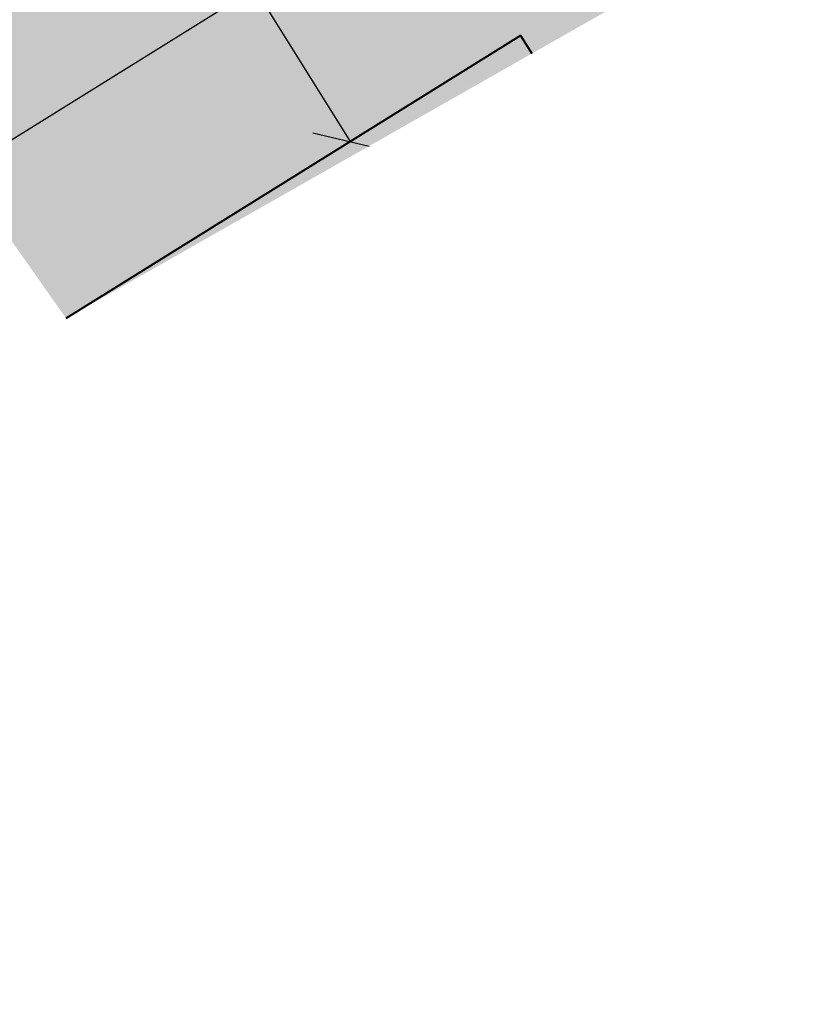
# Model space of a CAD drawing. Extents: x 4085 to 16701, y -65 to 10948.
# Tile 7 of 256: x 14824.21 to 14828.6, y 10823.36 to 10828.81. Entities that reach past the tile are written whole.
import ezdxf
from ezdxf.xclip import XClip

# ---------------------------------------------------------------- set-up
doc = ezdxf.new("R2010")
doc.units = 0
doc.header["$MEASUREMENT"] = 0
doc.header["$XCLIPFRAME"] = 0
doc.linetypes.add('CONTI', pattern=[0])
doc.layers.get('0').update_dxf_attribs({"color": 250, "linetype": 'CONTI'})
doc.layers.add('.', color=7, linetype='Continuous', lineweight=15)
doc.styles.add('ESKD1', font='times.ttf', dxfattribs={"width": 0.8, "oblique": 14.99430549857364})
doc.styles.get("Standard").update_dxf_attribs({"font": 'times.ttf'})
doc.dimstyles.new('ISO-25', dxfattribs={"dimtxt": 2.5, "dimasz": 1.5, "dimexe": 1.25, "dimexo": 0.625, "dimtad": 1, "dimtxsty": 'ESKD1', "dimblk": 'OBLIQUE', "dimcen": 2.5, "dimclrt": 5, "dimadec": 0, "dimazin": 0, "dimtfac": 1, "dimtmove": 0, "dimatfit": 3, "dimldrblk": 'OBLIQUE', "dimfxl": 0, "dimarcsym": 0})

# ---------------------------------------------------------------- blocks, each defined once
blk = doc.blocks.new('_OBLIQUE')
at = {"color": 0, "linetype": 'ByBlock', "ltscale": 0.05}
blk.add_line((-0.5, -0.5), (0.5, 0.5), dxfattribs=at)
blk = doc.blocks.new('*D1675')
at = {"color": 0, "linetype": 'Continuous', "lineweight": -2, "transparency": 16777216}
for q in [(-343.7560252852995, 0.1876682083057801), (-337.2254025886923, -10.87117633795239)]:
    blk.add_line((-344.0107118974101, 0.0291288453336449), q, dxfattribs=at)
at = {"color": 0, "lineweight": -2, "transparency": 16777216}
blk.add_line((-337.2254025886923, -10.87117633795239), (-336.9707159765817, -10.71263697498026), dxfattribs=at)
at = {"layer": 'Defpoints', "color": 0, "linetype": 'Continuous', "transparency": 16777216}
for p in [(-344.0107118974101, 0.0291288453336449), (-337.2254025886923, -10.87117633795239), (-337.2254025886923, -10.87117633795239)]:
    blk.add_point(p, dxfattribs=at)
at = {"color": 0, "linetype": 'Continuous', "lineweight": -2, "transparency": 16777216, "xscale": 0.3, "yscale": 0.3, "zscale": 0.3}
for p, rotation in [((-344.0107118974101, 0.0291288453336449), 121.9017687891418), ((-337.2254025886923, -10.87117633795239), 301.9017687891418)]:
    blk.add_blockref('_OBLIQUE', p, dxfattribs=dict(at, rotation=rotation))
at = {"linetype": 'Continuous', "transparency": 16777216, "insert": (-340.089219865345, -5.091828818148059), "char_height": 1, "attachment_point": 5, "rotation": 301.9017687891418, "bg_fill": 3, "box_fill_scale": 1.25, "bg_fill_color": 256, "bg_fill_true_color": 13158600, "bg_fill_transparency": 0}
blk.add_mtext('12,8', dxfattribs=at)
blk = doc.blocks.new('A$C10aa157c')
at = {"layer": '.', "linetype": 'Continuous'}
h = blk.add_hatch(color=17, dxfattribs=at)
h.dxf.hatch_style = 1
h.set_gradient(color1=(153, 76, 76), color2=(137, 67, 67), one_color=1, tint=0.4000000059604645, name='SPHERICAL')
h.paths.add_polyline_path([(-349.5247699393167, -18.52738507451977), (-336.2810661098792, -10.28333820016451), (-328.4809294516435, -22.81391951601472), (-341.724633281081, -31.05796639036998)])
at = {"linetype": 'Continuous'}
h = blk.add_hatch(color=256, dxfattribs=at)
h.dxf.hatch_style = 1
h.set_gradient(color1=(196, 196, 196), color2=(179, 179, 179), one_color=1, tint=0.699999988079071, name='SPHERICAL')
edge = h.paths.add_edge_path()
edge.add_line((-329.6939609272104, -123.8959480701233), (-413.5123903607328, -4.99904155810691))
edge.add_line((-413.5123903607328, -4.99904155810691), (-355.7886663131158, 33.28476060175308))
edge.add_line((-355.7886663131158, 33.28476060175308), (-335.031477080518, 75.58643090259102))
edge.add_line((-335.031477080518, 75.58643090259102), (-290.265852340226, 52.29770563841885))
edge.add_arc((-35.22096130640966, 435.710675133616), 460.4925641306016, 236.3682958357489, 253.1961533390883)
edge.add_arc((23.16678665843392, 1743.610821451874), 1759.185429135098, 263.7500878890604, 266.8247429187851)
edge.add_line((-74.2750708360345, -12.87386635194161), (-37.8087558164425, -12.38197344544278))
edge.add_line((-37.8087558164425, -12.38197344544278), (-8.681647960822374, -7.258780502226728))
edge.add_line((-8.681647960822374, -7.258780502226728), (21.71312455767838, 1.674478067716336))
edge.add_line((21.71312455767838, 1.674478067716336), (73.82824807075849, 22.10592837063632))
edge.add_line((73.82824807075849, 22.10592837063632), (122.4104008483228, 60.65294329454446))
edge.add_line((122.4104008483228, 60.65294329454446), (125.2745590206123, 27.75500045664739))
edge.add_line((125.2745590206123, 27.75500045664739), (114.748125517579, 2.379272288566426))
edge.add_line((114.748125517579, 2.379272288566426), (116.6623456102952, -0.02417328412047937))
edge.add_line((116.6623456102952, -0.02417328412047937), (116.2891382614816, -3.732436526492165))
edge.add_line((116.2891382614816, -3.732436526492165), (111.2584338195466, -27.65741119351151))
edge.add_line((111.2584338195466, -27.65741119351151), (112.8600939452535, -27.92515144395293))
edge.add_line((112.8600939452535, -27.92515144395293), (106.1017429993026, -65.58583641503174))
edge.add_line((106.1017429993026, -65.58583641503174), (101.2804055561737, -90.48027766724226))
edge.add_line((101.2804055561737, -90.48027766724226), (98.81490888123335, -96.13533966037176))
edge.add_line((98.81490888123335, -96.13533966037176), (53.13542081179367, -97.30507864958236))
edge.add_line((53.13542081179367, -97.30507864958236), (30.09047449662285, -97.89520286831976))
edge.add_line((30.09047449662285, -97.89520286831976), (12.28662535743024, -98.29843708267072))
edge.add_line((12.28662535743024, -98.29843708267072), (-62.51886126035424, -99.99268484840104))
edge.add_line((-62.51886126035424, -99.99268484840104), (-93.46711186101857, -101.1777100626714))
edge.add_line((-93.46711186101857, -101.1777100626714), (-93.73522817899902, -109.8933634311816))
edge.add_line((-93.73522817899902, -109.8933634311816), (-152.9130991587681, -112.2181400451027))
edge.add_line((-152.9130991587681, -112.2181400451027), (-153.085833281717, -120.2735644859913))
edge.add_line((-153.085833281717, -120.2735644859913), (-196.6151896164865, -120.663996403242))
edge.add_line((-196.6151896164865, -120.663996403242), (-196.010272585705, -100.2536491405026))
edge.add_line((-196.010272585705, -100.2536491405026), (-236.8828322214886, -97.89520286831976))
edge.add_line((-236.8828322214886, -97.89520286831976), (-266.6043384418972, -99.72434434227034))
edge.add_line((-266.6043384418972, -99.72434434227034), (-280.8519175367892, -100.7559259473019))
edge.add_line((-280.8519175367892, -100.7559259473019), (-292.7545044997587, -102.6790545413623))
edge.add_line((-292.7545044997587, -102.6790545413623), (-308.6164820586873, -109.5958216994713))
edge.add_line((-308.6164820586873, -109.5958216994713), (-329.6939609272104, -123.8959480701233))
at = {"lineweight": 0, "true_color": 0xa6c388}
h = blk.add_hatch(color=63, dxfattribs=at)
h.dxf.hatch_style = 1
edge = h.paths.add_edge_path()
edge.add_line((-308.7981086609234, -11.7395177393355), (-308.0054118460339, -13.01295079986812))
edge.add_line((-308.0054118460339, -13.01295079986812), (-302.2324723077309, -9.419365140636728))
edge.add_arc((-303.0251691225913, -8.145932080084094), 1.499999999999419, 301.9017687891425, 391.9017687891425)
edge.add_line((-301.7517360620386, -7.353235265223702), (-310.6088018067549, 6.875256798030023))
edge.add_line((-310.6088018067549, 6.875256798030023), (-303.4180177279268, 11.35143368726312))
edge.add_line((-303.4180177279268, 11.35143368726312), (-304.2605073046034, 12.59387135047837))
edge.add_line((-304.2605073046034, 12.59387135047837), (-328.8899793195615, -2.737679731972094))
edge.add_line((-328.8899793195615, -2.737679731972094), (-319.2402167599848, -18.23960485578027))
edge.add_arc((-317.9667836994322, -17.44690804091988), 1.499999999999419, 211.9017687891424, 301.9017687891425)
edge.add_line((-317.1740868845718, -18.72034110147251), (-311.4012333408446, -15.12680897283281))
edge.add_line((-311.4012333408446, -15.12680897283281), (-312.1939301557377, -13.85337591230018))
edge.add_line((-312.1939301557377, -13.85337591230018), (-317.9667836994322, -17.44690804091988))
edge.add_line((-317.9667836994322, -17.44690804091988), (-326.8238494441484, -3.218415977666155))
edge.add_line((-326.8238494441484, -3.218415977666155), (-311.8822348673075, 6.082559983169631))
edge.add_line((-311.8822348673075, 6.082559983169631), (-303.0251691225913, -8.145932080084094))
edge.add_line((-303.0251691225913, -8.145932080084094), (-308.7981086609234, -11.7395177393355))
edge = h.paths.add_edge_path()
edge.add_line((-332.8764490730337, -26.72799600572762), (-332.0837522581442, -28.00142906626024))
edge.add_line((-332.0837522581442, -28.00142906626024), (-326.3108127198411, -24.40784340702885))
edge.add_arc((-327.1035095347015, -23.13441034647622), 1.499999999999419, 301.9017687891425, 391.9017687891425)
edge.add_line((-325.8300764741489, -22.34171353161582), (-334.6871422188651, -8.113221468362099))
edge.add_line((-334.6871422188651, -8.113221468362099), (-330.8736600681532, -5.73937454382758))
edge.add_line((-330.8736600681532, -5.73937454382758), (-331.6670830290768, -4.466393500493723))
edge.add_line((-331.6670830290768, -4.466393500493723), (-375.0653777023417, -31.48131169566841))
edge.add_line((-375.0653777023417, -31.48131169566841), (-370.0794891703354, -39.49092542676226))
edge.add_line((-370.0794891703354, -39.49092542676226), (-368.8267564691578, -38.66497438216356))
edge.add_line((-368.8267564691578, -38.66497438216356), (-372.9992478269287, -31.96204794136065))
edge.add_line((-372.9992478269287, -31.96204794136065), (-352.1756229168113, -18.99959105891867))
edge.add_line((-352.1756229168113, -18.99959105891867), (-343.3185571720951, -33.22808312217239))
edge.add_arc((-342.0451241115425, -32.435386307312), 1.499999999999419, 211.9017687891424, 301.9017687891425)
edge.add_line((-341.2524272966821, -33.70881936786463), (-335.4795737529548, -30.11528723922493))
edge.add_line((-335.4795737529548, -30.11528723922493), (-336.272270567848, -28.8418541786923))
edge.add_line((-336.272270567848, -28.8418541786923), (-342.0451241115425, -32.435386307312))
edge.add_line((-342.0451241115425, -32.435386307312), (-350.9021898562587, -18.20689424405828))
edge.add_line((-350.9021898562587, -18.20689424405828), (-335.9605752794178, -8.90591828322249))
edge.add_line((-335.9605752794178, -8.90591828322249), (-327.1035095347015, -23.13441034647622))
edge.add_line((-327.1035095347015, -23.13441034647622), (-332.8764490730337, -26.72799600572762))
at = {"linetype": 'Continuous'}
blk.add_lwpolyline([(-332.8764490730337, -26.72799600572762), (-332.0837522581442, -28.00142906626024), (-326.3108127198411, -24.40784340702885, 0.4142135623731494), (-325.8300764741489, -22.34171353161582), (-334.6871422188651, -8.113221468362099), (-330.8736600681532, -5.73937454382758), (-331.6670830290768, -4.466393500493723), (-375.0653777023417, -31.48131169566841), (-370.0794891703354, -39.49092542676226), (-368.8267564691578, -38.66497438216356), (-372.9992478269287, -31.96204794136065), (-352.1756229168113, -18.99959105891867), (-343.3185571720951, -33.22808312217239, 0.4142135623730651), (-341.2524272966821, -33.70881936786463), (-335.4795737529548, -30.11528723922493), (-336.272270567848, -28.8418541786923), (-342.0451241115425, -32.435386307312), (-350.9021898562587, -18.20689424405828), (-335.9605752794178, -8.90591828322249), (-327.1035095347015, -23.13441034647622), (-332.8764490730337, -26.72799600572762)], format="xyb", dxfattribs=at)
at = {"linetype": 'Continuous', "lineweight": 40}
blk.add_lwpolyline([(-349.5247699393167, -18.52738507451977), (-336.2810661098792, -10.28333820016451), (-328.4809294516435, -22.81391951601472), (-341.724633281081, -31.05796639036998)], close=True, dxfattribs=at)
at = {"linetype": 'Continuous'}
dim = blk.add_aligned_dim(p1=(-344.0107118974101, 0.02912884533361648), p2=(-337.2254025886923, -10.87117633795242), distance=1.6601895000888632e-14, dimstyle='ISO-25', override={"dimtxt": 1, "dimasz": 0.3, "dimexe": 0.3, "dimexo": 0, "dimgap": 0, "dimdec": 1, "dimtxsty": 'Standard', "dimcen": 0.3, "dimclrt": 256, "dimtdec": 1, "dimfxl": 10, "dimfxlon": 1, "dimtfill": 1, "dimtfillclr": 256, "dimarcsym": 1}, dxfattribs=at)
dim.commit()
dim.dimension.update_dxf_attribs({"geometry": '*D1675', "text_midpoint": (-340.089219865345, -5.091828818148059)})
blk.add_lwpolyline([(-373.7944340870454, 108.5221690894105), (-373.7944340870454, 37.87383067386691), (-338.7973859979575, -11.84971716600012), (-296.1668647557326, 12.1688909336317), (-278.1502265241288, 12.66864525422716), (-222.2923186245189, -17.35473897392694), (-192.3131233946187, -27.41567740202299), (-152.841873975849, -36.13979106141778), (-88.61392933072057, -37.22940865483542), (-24.38736609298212, -36.59652979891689), (-4.075459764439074, -35.34637554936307), (26.99026940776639, -25.76186857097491), (74.74103602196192, -7.278631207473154), (109.4043596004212, 7.298652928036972), (135.566190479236, 19.46775833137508), (110.1840137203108, 64.19822788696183), (9.488295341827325, 20.69822151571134), (-104.2532370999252, 13.96907995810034), (-207.6545405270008, 33.67587202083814), (-251.5703695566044, 64.2554686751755), (-301.8282399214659, 93.33502415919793), (-373.7944340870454, 108.5221690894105)], dxfattribs=at)

msp = doc.modelspace()

# ---------------------------------------------------------------- block references
at = {"linetype": 'Continuous'}
ref = msp.add_blockref('A$C10aa157c', (15163.26248192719, 10839.00416148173, 0.1769999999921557), dxfattribs=at)
XClip(ref).set_block_clipping_path([(-373.7944340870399, 108.52216908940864), (-301.8282399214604, 93.33502415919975), (-251.57036955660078, 64.25546867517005), (-207.6545405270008, 33.67587202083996), (-104.25323709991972, 13.969079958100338), (9.488295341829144, 20.69822151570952), (110.18401372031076, 64.19822788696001), (135.5661904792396, 19.467758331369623), (74.7410360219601, -7.278631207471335), (26.99026940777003, -25.76186857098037), (-4.075459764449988, -35.34637554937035), (-88.61392933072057, -37.22940865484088), (-152.84187397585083, -36.1397910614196), (-192.31312339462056, -27.415677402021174), (-222.2923186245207, -17.35473897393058), (-278.15022652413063, 12.668645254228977), (-296.17026621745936, 12.384943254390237), (-338.7973859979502, -11.849717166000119), (-373.7944340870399, 37.873830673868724)])

doc.saveas('drawing.dxf')
